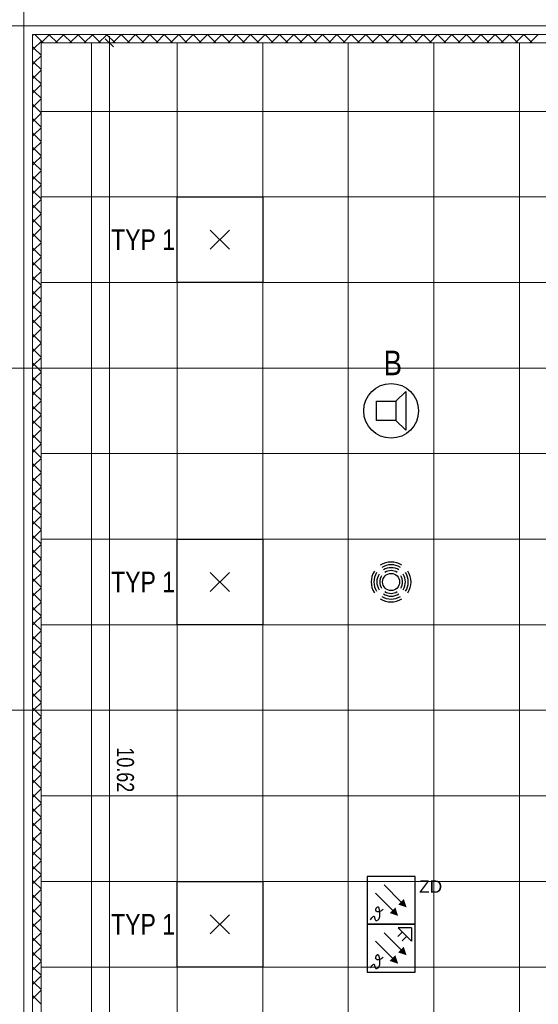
# Model space of a CAD drawing. Extents: x 1101 to 1942, y 41 to 882.
# Tile 75 of 113: x 1473 to 1549, y 547 to 690. Entities that reach past the tile are written whole.
import ezdxf
from ezdxf.lldxf.tags import DXFTag

# ---------------------------------------------------------------- set-up
doc = ezdxf.new("R2010")
doc.units = 0
doc.layers.get('0').update_dxf_attribs({"lineweight": 13})
for name, color, linetype, lineweight in [('Axen', 7, 'Continuous', 25), ('Deckenspiegel', 7, 'Continuous', 25), ('Fullfläche', 7, 'Continuous', 25), ('Maßlinien', 7, 'Continuous', 25), ('Wände', 7, 'Continuous', 25)]:
    doc.layers.add(name, color=color, linetype=linetype, lineweight=lineweight)
for name, color, linetype, lineweight, true_color in [('BI_E_Beschallung', 5, 'Continuous', 25, 0x0000ff), ('BI_E_Einbruchmeldeanlagen', 5, 'Continuous', 25, 0x0000ff), ('BI_E_Licht', 7, 'Continuous', 25, 0xff6600)]:
    doc.layers.add(name, color=color, linetype=linetype, lineweight=lineweight, true_color=true_color)
doc.styles.get("Standard").update_dxf_attribs({"font": 'arial.ttf'})
tags = doc.linetypes.add('ALL_S25', pattern=[0.001, 0, -0.001]).pattern_tags.tags
tags[6:7] = [DXFTag(74, 4), DXFTag(75, 0), DXFTag(340, '0'), DXFTag(46, 1.0), DXFTag(50, 0.0), DXFTag(44, 0.0), DXFTag(45, 0.0)]
tags[4:5] = [DXFTag(74, 4), DXFTag(75, 0), DXFTag(340, '0'), DXFTag(46, 1.0), DXFTag(50, 0.0), DXFTag(44, 0.0), DXFTag(45, 0.0)]

# ---------------------------------------------------------------- blocks, each defined once
blk = doc.blocks.new('Referenz-A03CP7E41H', base_point=(1127.79, 89.81))
at = {"layer": 'Axen', "color": 0, "linetype": 'ALL_S25', "lineweight": -2, "ltscale": 0.13}
for p, q in [((1473.5, 90.13), (1473.5, 825.65)), ((1661.9, 689.45), (1222.39, 689.45)), ((1661.89, 639.45), (1222.38, 639.45)), ((1661.88, 589.45), (1222.37, 589.45))]:
    blk.add_line(p, q, dxfattribs=at)
at = {"layer": 'Deckenspiegel', "color": 0, "lineweight": -2}
for p, q in [((1476, 441.95), (1476, 686.95)), ((1476, 686.95), (1590.7, 686.95)), ((1483.35, 686.95), (1483.35, 441.95)), ((1495.85, 686.95), (1495.85, 441.95)), ((1508.35, 686.95), (1508.35, 441.95)), ((1520.85, 686.95), (1520.85, 441.95)), ((1533.35, 686.95), (1533.35, 441.95)), ((1545.85, 686.95), (1545.85, 441.95)), ((1590.7, 676.95), (1476, 676.95)), ((1590.7, 664.45), (1476, 664.45)), ((1590.7, 651.95), (1476, 651.95)), ((1590.7, 639.45), (1476, 639.45)), ((1590.7, 626.95), (1476, 626.95)), ((1590.7, 614.45), (1476, 614.45)), ((1590.7, 601.95), (1476, 601.95)), ((1590.7, 589.45), (1476, 589.45)), ((1590.7, 576.95), (1476, 576.95)), ((1590.7, 564.45), (1476, 564.45)), ((1590.7, 551.95), (1476, 551.95))]:
    blk.add_line(p, q, dxfattribs=at)
at = {"layer": 'Fullfläche', "color": 0, "lineweight": -2}
for p, q in [((1474.92, 688.18), (1474.75, 688.01)), ((1476, 687.25), (1475.06, 688.18)), ((1476, 686.95), (1477.19, 688.14)), ((1477.19, 688.15), (1477.15, 688.18)), ((1477.19, 688.15), (1477.23, 688.18)), ((1478.39, 686.95), (1477.19, 688.14)), ((1478.1, 686.95), (1479.29, 688.14)), ((1479.29, 688.15), (1479.25, 688.18)), ((1479.29, 688.15), (1479.33, 688.18)), ((1480.49, 686.95), (1479.29, 688.14)), ((1480.2, 686.95), (1481.39, 688.14)), ((1481.39, 688.15), (1481.35, 688.18)), ((1481.39, 688.15), (1481.43, 688.18)), ((1482.59, 686.95), (1481.39, 688.14)), ((1482.3, 686.95), (1483.49, 688.14)), ((1483.49, 688.15), (1483.45, 688.18)), ((1483.49, 688.15), (1483.53, 688.18)), ((1484.69, 686.95), (1483.49, 688.14)), ((1484.4, 686.95), (1485.59, 688.14)), ((1485.59, 688.15), (1485.55, 688.18)), ((1485.59, 688.15), (1485.63, 688.18)), ((1486.79, 686.95), (1485.59, 688.14)), ((1486.49, 686.95), (1487.69, 688.15)), ((1487.69, 688.15), (1487.65, 688.19)), ((1487.69, 688.15), (1487.73, 688.19)), ((1488.89, 686.95), (1487.69, 688.15)), ((1488.59, 686.95), (1489.79, 688.15)), ((1489.79, 688.15), (1489.75, 688.19)), ((1489.79, 688.15), (1489.83, 688.19)), ((1490.99, 686.95), (1489.79, 688.15)), ((1490.69, 686.95), (1491.89, 688.15)), ((1491.89, 688.15), (1491.85, 688.19)), ((1491.89, 688.15), (1491.93, 688.19)), ((1493.09, 686.95), (1491.89, 688.15)), ((1492.79, 686.95), (1493.99, 688.15)), ((1493.99, 688.15), (1493.95, 688.19)), ((1493.99, 688.15), (1494.03, 688.19)), ((1495.19, 686.95), (1493.99, 688.15)), ((1494.89, 686.95), (1496.09, 688.15)), ((1496.09, 688.15), (1496.05, 688.19)), ((1496.09, 688.15), (1496.13, 688.19)), ((1497.29, 686.95), (1496.09, 688.15)), ((1496.99, 686.95), (1498.19, 688.15)), ((1498.19, 688.15), (1498.15, 688.19)), ((1498.19, 688.15), (1498.23, 688.19)), ((1499.39, 686.95), (1498.19, 688.15)), ((1499.09, 686.95), (1500.29, 688.15)), ((1500.29, 688.15), (1500.25, 688.19)), ((1500.29, 688.15), (1500.33, 688.19)), ((1501.49, 686.95), (1500.29, 688.15)), ((1501.19, 686.95), (1502.39, 688.15)), ((1502.39, 688.15), (1502.35, 688.19)), ((1502.39, 688.15), (1502.43, 688.19)), ((1503.59, 686.95), (1502.39, 688.15)), ((1503.29, 686.95), (1504.49, 688.15)), ((1504.49, 688.15), (1504.45, 688.19)), ((1504.49, 688.15), (1504.53, 688.19)), ((1505.69, 686.95), (1504.49, 688.15)), ((1505.39, 686.95), (1506.59, 688.15)), ((1506.59, 688.15), (1506.55, 688.19)), ((1506.59, 688.15), (1506.63, 688.19)), ((1507.79, 686.95), (1506.59, 688.15)), ((1507.49, 686.95), (1508.69, 688.15)), ((1508.69, 688.15), (1508.65, 688.19)), ((1508.69, 688.15), (1508.73, 688.19)), ((1509.89, 686.95), (1508.69, 688.15)), ((1509.59, 686.95), (1510.79, 688.15)), ((1510.79, 688.15), (1510.75, 688.19)), ((1510.79, 688.15), (1510.83, 688.19)), ((1512, 686.95), (1510.79, 688.15)), ((1511.69, 686.95), (1512.89, 688.15)), ((1512.89, 688.15), (1512.85, 688.19)), ((1512.89, 688.15), (1512.93, 688.19)), ((1514.1, 686.95), (1512.89, 688.15)), ((1513.79, 686.95), (1514.99, 688.15)), ((1514.99, 688.15), (1514.95, 688.19)), ((1514.99, 688.15), (1515.03, 688.19)), ((1516.2, 686.95), (1514.99, 688.15)), ((1515.89, 686.95), (1517.09, 688.15)), ((1517.09, 688.15), (1517.05, 688.19)), ((1517.09, 688.15), (1517.13, 688.19)), ((1518.3, 686.95), (1517.09, 688.15)), ((1517.99, 686.95), (1519.19, 688.15)), ((1519.19, 688.15), (1519.15, 688.19)), ((1519.19, 688.15), (1519.23, 688.19)), ((1520.4, 686.95), (1519.19, 688.15)), ((1520.09, 686.95), (1521.29, 688.15)), ((1521.29, 688.15), (1521.25, 688.19)), ((1521.29, 688.15), (1521.33, 688.19)), ((1522.5, 686.95), (1521.29, 688.15)), ((1522.19, 686.95), (1523.39, 688.15)), ((1523.39, 688.15), (1523.35, 688.19)), ((1523.39, 688.15), (1523.43, 688.19)), ((1524.6, 686.95), (1523.39, 688.15)), ((1524.29, 686.95), (1525.49, 688.15)), ((1525.49, 688.15), (1525.45, 688.19)), ((1525.49, 688.15), (1525.53, 688.19)), ((1526.7, 686.95), (1525.49, 688.15)), ((1526.39, 686.95), (1527.59, 688.15)), ((1527.59, 688.15), (1527.55, 688.19)), ((1527.59, 688.15), (1527.63, 688.19)), ((1528.8, 686.95), (1527.59, 688.15)), ((1528.49, 686.95), (1529.69, 688.15)), ((1529.69, 688.15), (1529.66, 688.19)), ((1529.69, 688.15), (1529.73, 688.19)), ((1530.9, 686.95), (1529.69, 688.15)), ((1530.59, 686.95), (1531.79, 688.15)), ((1531.79, 688.16), (1531.76, 688.19)), ((1531.79, 688.16), (1531.83, 688.19)), ((1533, 686.95), (1531.79, 688.15)), ((1532.69, 686.95), (1533.89, 688.15)), ((1533.89, 688.16), (1533.86, 688.19)), ((1533.89, 688.16), (1533.93, 688.19)), ((1535.1, 686.95), (1533.89, 688.15)), ((1534.79, 686.95), (1535.99, 688.15)), ((1535.99, 688.16), (1535.96, 688.19)), ((1535.99, 688.16), (1536.03, 688.19)), ((1537.2, 686.95), (1535.99, 688.15)), ((1536.89, 686.95), (1538.09, 688.15)), ((1538.09, 688.16), (1538.06, 688.19)), ((1538.09, 688.16), (1538.13, 688.19)), ((1539.3, 686.95), (1538.09, 688.15)), ((1538.98, 686.95), (1540.19, 688.15)), ((1540.19, 688.16), (1540.16, 688.19)), ((1540.19, 688.16), (1540.23, 688.19)), ((1541.4, 686.95), (1540.19, 688.15)), ((1541.08, 686.95), (1542.29, 688.16)), ((1542.29, 688.16), (1542.26, 688.19)), ((1542.29, 688.16), (1542.33, 688.19)), ((1543.5, 686.95), (1542.29, 688.16)), ((1543.18, 686.95), (1544.39, 688.16)), ((1544.39, 688.16), (1544.36, 688.19)), ((1544.39, 688.16), (1544.43, 688.19)), ((1545.6, 686.95), (1544.39, 688.16)), ((1545.28, 686.95), (1546.49, 688.16)), ((1546.49, 688.16), (1546.46, 688.19)), ((1546.49, 688.16), (1546.53, 688.19)), ((1547.7, 686.95), (1546.49, 688.16)), ((1547.38, 686.95), (1548.59, 688.16)), ((1548.59, 688.16), (1548.56, 688.19)), ((1474.99, 686.16), (1474.75, 686.4)), ((1474.99, 686.15), (1474.75, 685.91)), ((1476, 687.16), (1474.99, 686.16)), ((1476, 685.15), (1474.99, 686.15)), ((1476.29, 686.95), (1476, 687.24)), ((1476, 685.06), (1474.99, 684.06)), ((1474.99, 684.06), (1474.75, 684.3)), ((1474.99, 684.05), (1474.75, 683.81)), ((1476, 683.05), (1474.99, 684.05)), ((1474.99, 681.96), (1474.75, 682.2)), ((1474.99, 681.95), (1474.75, 681.71)), ((1476, 682.96), (1474.99, 681.96)), ((1476, 680.95), (1474.99, 681.95)), ((1476, 680.86), (1474.99, 679.86)), ((1474.99, 679.86), (1474.75, 680.1)), ((1474.99, 679.85), (1474.75, 679.61)), ((1476, 678.85), (1474.99, 679.85)), ((1474.99, 677.76), (1474.75, 678)), ((1474.99, 677.75), (1474.75, 677.51)), ((1476, 678.76), (1474.99, 677.76)), ((1476, 676.75), (1474.99, 677.75)), ((1476, 676.66), (1474.99, 675.66)), ((1474.99, 675.66), (1474.75, 675.9)), ((1474.99, 675.65), (1474.75, 675.41)), ((1476, 674.65), (1474.99, 675.65)), ((1474.99, 673.56), (1474.75, 673.8)), ((1474.99, 673.55), (1474.75, 673.31)), ((1476, 674.56), (1474.99, 673.56)), ((1476, 672.55), (1474.99, 673.55)), ((1474.99, 671.46), (1474.75, 671.7)), ((1476, 672.46), (1474.99, 671.46)), ((1474.99, 671.45), (1474.75, 671.21)), ((1476, 670.45), (1474.99, 671.45)), ((1476, 670.36), (1474.99, 669.36)), ((1474.99, 669.36), (1474.75, 669.6)), ((1474.99, 669.35), (1474.75, 669.11)), ((1476, 668.35), (1474.99, 669.35)), ((1474.99, 667.26), (1474.75, 667.5)), ((1476, 668.26), (1474.99, 667.26)), ((1474.99, 667.25), (1474.75, 667.01)), ((1476, 666.25), (1474.99, 667.25)), ((1476, 666.16), (1474.99, 665.16)), ((1474.99, 665.16), (1474.75, 665.4)), ((1474.99, 665.15), (1474.75, 664.91)), ((1476, 664.15), (1474.99, 665.15)), ((1474.99, 663.06), (1474.75, 663.3)), ((1476, 664.06), (1474.99, 663.06)), ((1474.99, 663.05), (1474.75, 662.81)), ((1476, 662.05), (1474.99, 663.05)), ((1476, 661.96), (1475, 660.96)), ((1474.99, 660.96), (1474.75, 661.2)), ((1474.99, 660.95), (1474.75, 660.71)), ((1476, 659.95), (1475, 660.95)), ((1474.99, 658.86), (1474.75, 659.1)), ((1474.99, 658.85), (1474.75, 658.61)), ((1476, 659.86), (1475, 658.86)), ((1476, 657.85), (1475, 658.85)), ((1476, 657.76), (1475, 656.76)), ((1474.99, 656.76), (1474.75, 657)), ((1474.99, 656.75), (1474.75, 656.51)), ((1476, 655.75), (1475, 656.75)), ((1474.99, 654.66), (1474.75, 654.9)), ((1474.99, 654.65), (1474.75, 654.41)), ((1476, 655.66), (1475, 654.66)), ((1476, 653.65), (1475, 654.65)), ((1476, 653.56), (1475, 652.56)), ((1474.99, 652.56), (1474.75, 652.8)), ((1474.99, 652.55), (1474.75, 652.31)), ((1476, 651.55), (1475, 652.55)), ((1474.99, 650.46), (1474.75, 650.7)), ((1474.99, 650.45), (1474.75, 650.21)), ((1476, 651.46), (1475, 650.46)), ((1476, 649.45), (1475, 650.45)), ((1476, 649.36), (1475, 648.36)), ((1474.99, 648.36), (1474.75, 648.6)), ((1474.99, 648.35), (1474.75, 648.11)), ((1476, 647.35), (1475, 648.35)), ((1476, 647.26), (1475, 646.26)), ((1474.99, 646.26), (1474.75, 646.5)), ((1474.99, 646.25), (1474.75, 646.01)), ((1476, 645.25), (1475, 646.25)), ((1474.99, 644.16), (1474.75, 644.4)), ((1476, 645.16), (1475, 644.16)), ((1474.99, 644.15), (1474.75, 643.91)), ((1476, 643.15), (1475, 644.15)), ((1476, 643.06), (1475, 642.06)), ((1474.99, 642.06), (1474.75, 642.3)), ((1474.99, 642.05), (1474.75, 641.81)), ((1476, 641.05), (1475, 642.05)), ((1474.99, 639.96), (1474.75, 640.2)), ((1476, 640.96), (1475, 639.96)), ((1474.99, 639.95), (1474.75, 639.71)), ((1476, 638.95), (1475, 639.95)), ((1476, 638.86), (1475, 637.86)), ((1474.99, 637.86), (1474.75, 638.1)), ((1474.99, 637.85), (1474.75, 637.61)), ((1476, 636.85), (1475, 637.85)), ((1474.99, 635.76), (1474.75, 636)), ((1474.99, 635.75), (1474.75, 635.51)), ((1476, 636.76), (1475, 635.76)), ((1476, 634.75), (1475, 635.75)), ((1476, 634.66), (1475, 633.66)), ((1474.99, 633.66), (1474.75, 633.9)), ((1474.99, 633.65), (1474.75, 633.41)), ((1476, 632.65), (1475, 633.65)), ((1474.99, 631.56), (1474.75, 631.8)), ((1474.99, 631.55), (1474.75, 631.31)), ((1476, 632.56), (1475, 631.56)), ((1476, 630.55), (1475, 631.55)), ((1476, 630.46), (1475, 629.46)), ((1474.99, 629.46), (1474.75, 629.7)), ((1474.99, 629.45), (1474.75, 629.21)), ((1476, 628.45), (1475, 629.45)), ((1474.99, 627.36), (1474.75, 627.6)), ((1474.99, 627.35), (1474.75, 627.11)), ((1476, 628.36), (1475, 627.36)), ((1476, 626.35), (1475, 627.35)), ((1476, 626.26), (1475, 625.26)), ((1474.99, 625.26), (1474.75, 625.5)), ((1474.99, 625.25), (1474.75, 625.01)), ((1476, 624.25), (1475, 625.25)), ((1474.99, 623.16), (1474.75, 623.4)), ((1474.99, 623.15), (1474.75, 622.91)), ((1476, 624.16), (1475, 623.16)), ((1476, 622.15), (1475, 623.15)), ((1476, 622.06), (1475, 621.06)), ((1474.99, 621.06), (1474.75, 621.3)), ((1474.99, 621.05), (1474.75, 620.81)), ((1476, 620.05), (1475, 621.05)), ((1476, 619.96), (1475, 618.96)), ((1474.99, 618.96), (1474.75, 619.2)), ((1474.99, 618.95), (1474.75, 618.71)), ((1476, 617.95), (1475, 618.95)), ((1474.99, 616.86), (1474.75, 617.1)), ((1476, 617.86), (1475, 616.86)), ((1474.99, 616.85), (1474.75, 616.61)), ((1476, 615.85), (1475, 616.85)), ((1476, 615.76), (1475, 614.76)), ((1474.99, 614.76), (1474.75, 615)), ((1474.99, 614.75), (1474.75, 614.51)), ((1476, 613.75), (1475, 614.75)), ((1474.99, 612.66), (1474.75, 612.9)), ((1476, 613.66), (1475, 612.66)), ((1474.99, 612.65), (1474.75, 612.41)), ((1476, 611.65), (1475, 612.65)), ((1476, 611.56), (1475, 610.56)), ((1474.99, 610.56), (1474.75, 610.8)), ((1474.99, 610.55), (1474.75, 610.31)), ((1476, 609.55), (1475, 610.55)), ((1474.99, 608.46), (1474.75, 608.7)), ((1474.99, 608.45), (1474.75, 608.21)), ((1476, 609.46), (1475, 608.46)), ((1476, 607.45), (1475, 608.45)), ((1476, 607.36), (1475, 606.36)), ((1474.99, 606.36), (1474.75, 606.6)), ((1474.99, 606.35), (1474.75, 606.11)), ((1476, 605.35), (1475, 606.35)), ((1474.99, 604.26), (1474.75, 604.5)), ((1474.99, 604.25), (1474.75, 604.01)), ((1476, 605.26), (1475, 604.26)), ((1476, 603.25), (1475, 604.25)), ((1476, 603.16), (1475, 602.16)), ((1474.99, 602.16), (1474.75, 602.4)), ((1474.99, 602.15), (1474.75, 601.91)), ((1476, 601.15), (1475, 602.15)), ((1474.99, 600.06), (1474.75, 600.3)), ((1474.99, 600.05), (1474.75, 599.81)), ((1476, 601.06), (1475, 600.06)), ((1476, 599.05), (1475, 600.05)), ((1476, 598.96), (1475, 597.96)), ((1474.99, 597.96), (1474.75, 598.2)), ((1474.99, 597.95), (1474.75, 597.71)), ((1476, 596.95), (1475, 597.95)), ((1474.99, 595.86), (1474.75, 596.1)), ((1474.99, 595.85), (1474.75, 595.61)), ((1476, 596.86), (1475, 595.86)), ((1476, 594.85), (1475, 595.85)), ((1476, 594.76), (1475, 593.76)), ((1474.99, 593.76), (1474.75, 594)), ((1474.99, 593.75), (1474.75, 593.51)), ((1476, 592.75), (1475, 593.75)), ((1476, 592.66), (1475, 591.66)), ((1474.99, 591.66), (1474.75, 591.9)), ((1474.99, 591.65), (1474.75, 591.41)), ((1476, 590.65), (1475, 591.65)), ((1474.99, 589.56), (1474.75, 589.8)), ((1476, 590.56), (1475, 589.56)), ((1474.99, 589.55), (1474.75, 589.31)), ((1476, 588.55), (1475, 589.55)), ((1476, 588.46), (1475, 587.46)), ((1474.99, 587.46), (1474.75, 587.7)), ((1474.99, 587.45), (1474.75, 587.21)), ((1476, 586.45), (1475, 587.45)), ((1474.99, 585.36), (1474.75, 585.6)), ((1476, 586.36), (1475, 585.36)), ((1474.99, 585.35), (1474.75, 585.11)), ((1476, 584.35), (1475, 585.35)), ((1476, 584.26), (1475, 583.26)), ((1474.99, 583.26), (1474.75, 583.5)), ((1474.99, 583.25), (1474.75, 583.01)), ((1476, 582.25), (1475, 583.25)), ((1474.99, 581.16), (1474.75, 581.4)), ((1474.99, 581.15), (1474.75, 580.91)), ((1476, 582.16), (1475, 581.16)), ((1476, 580.15), (1475, 581.15)), ((1476, 580.06), (1475, 579.06)), ((1474.99, 579.06), (1474.75, 579.3)), ((1474.99, 579.05), (1474.75, 578.81)), ((1476, 578.05), (1475, 579.05)), ((1474.99, 576.96), (1474.75, 577.2)), ((1474.99, 576.95), (1474.75, 576.71)), ((1476, 577.96), (1475, 576.96)), ((1476, 575.95), (1475, 576.95)), ((1476, 575.86), (1475, 574.86)), ((1474.99, 574.86), (1474.75, 575.1)), ((1474.99, 574.85), (1474.75, 574.61)), ((1476, 573.85), (1475, 574.85)), ((1474.99, 572.76), (1474.75, 573)), ((1474.99, 572.75), (1474.75, 572.51)), ((1476, 573.76), (1475, 572.76)), ((1476, 571.75), (1475, 572.75)), ((1476, 571.66), (1475, 570.66)), ((1474.99, 570.66), (1474.75, 570.9)), ((1474.99, 570.65), (1474.75, 570.41)), ((1476, 569.65), (1475, 570.65)), ((1474.99, 568.56), (1474.75, 568.8)), ((1474.99, 568.55), (1474.75, 568.31)), ((1476, 569.56), (1475, 568.56)), ((1476, 567.55), (1475, 568.55)), ((1474.99, 566.46), (1474.75, 566.7)), ((1476, 567.46), (1475, 566.46)), ((1474.99, 566.45), (1474.75, 566.21)), ((1476, 565.45), (1475, 566.45)), ((1476, 565.36), (1475, 564.36)), ((1474.99, 564.36), (1474.75, 564.6)), ((1474.99, 564.35), (1474.75, 564.11)), ((1476, 563.35), (1475, 564.35)), ((1474.99, 562.26), (1474.75, 562.5)), ((1476, 563.26), (1475, 562.26)), ((1474.99, 562.25), (1474.75, 562.01)), ((1476, 561.25), (1475, 562.25)), ((1476, 561.16), (1475, 560.16)), ((1474.99, 560.16), (1474.75, 560.4)), ((1474.99, 560.15), (1474.75, 559.91)), ((1476, 559.15), (1475, 560.15)), ((1474.99, 558.06), (1474.75, 558.3)), ((1476, 559.06), (1475, 558.06)), ((1474.99, 558.05), (1474.75, 557.81)), ((1476, 557.05), (1475, 558.05)), ((1476, 556.96), (1475, 555.96)), ((1474.99, 555.96), (1474.75, 556.2)), ((1474.99, 555.95), (1474.75, 555.71)), ((1476, 554.95), (1475, 555.95)), ((1474.99, 553.86), (1474.75, 554.1)), ((1474.99, 553.85), (1474.75, 553.61)), ((1476, 554.86), (1475, 553.86)), ((1476, 552.85), (1475, 553.85)), ((1476, 552.76), (1475, 551.76)), ((1474.99, 551.76), (1474.75, 552)), ((1474.99, 551.75), (1474.75, 551.51)), ((1476, 550.75), (1475, 551.75)), ((1474.99, 549.66), (1474.75, 549.9)), ((1474.99, 549.65), (1474.75, 549.41)), ((1476, 550.66), (1475, 549.66)), ((1476, 548.65), (1475, 549.65)), ((1476, 548.56), (1475, 547.56)), ((1474.99, 547.56), (1474.75, 547.8)), ((1474.99, 547.55), (1474.75, 547.31)), ((1476, 546.55), (1475, 547.55))]:
    blk.add_line(p, q, dxfattribs=at)
at = {"layer": 'Maßlinien', "color": 0, "lineweight": -2}
for p, q in [((1485.36, 687.55), (1486.56, 686.35)), ((1485.96, 686.95), (1485.96, 687.95)), ((1485.96, 686.95), (1484.96, 686.95)), ((1485.96, 686.95), (1486.96, 686.95)), ((1485.96, 686.95), (1485.97, 586.54)), ((1485.97, 586.54), (1485.98, 564.71)), ((1485.98, 564.71), (1485.99, 474.54))]:
    blk.add_line(p, q, dxfattribs=at)
at = {"layer": 'Wände', "color": 0, "lineweight": -2}
for p, q in [((1470, 689.45), (1594.7, 689.45)), ((1473.5, 474.54), (1473.5, 689.45)), ((1594.7, 688.2), (1474.75, 688.18)), ((1474.75, 474.54), (1474.75, 688.18)), ((1474.75, 674.54), (1474.75, 688.18)), ((1476, 639.45), (1476, 686.95)), ((1476, 686.95), (1590.7, 686.95)), ((1476, 589.45), (1476, 639.45)), ((1476, 474.54), (1476, 589.45))]:
    blk.add_line(p, q, dxfattribs=at)
at = {"layer": 'Maßlinien', "color": 0, "lineweight": -2, "insert": (1489.56, 584.04), "char_height": 2.5, "attachment_point": 1, "rotation": 270.009}
blk.add_mtext('{\\W0.75;\\fArial;10.62}', dxfattribs=at)
blk = doc.blocks.new('Präsenzmelder MD-C 360i_32 oder 24-A03CP7EA1H', base_point=(1524.19, 605.29))
at = {"color": 0, "lineweight": -2}
blk.add_circle((1527.1, 608.2), 1.25, dxfattribs=at)
for major_axis in [(1.58, 2.44), (1.36, 2.11), (1.13, 1.75), (0.9, 1.4), (-2.44, 1.58), (-2.11, 1.36), (-1.75, 1.13), (-1.4, 0.9), (1.4, -0.9), (1.75, -1.13), (2.11, -1.36), (2.44, -1.58), (-1.58, -2.44), (-1.36, -2.11), (-1.13, -1.75), (-0.9, -1.4)]:
    blk.add_ellipse((1527.1, 608.2), major_axis=major_axis, ratio=1, start_param=0, end_param=1.146009, dxfattribs=at)
blk = doc.blocks.new('Lautsprecher-A03CP7EQ1H', base_point=(1523.1, 629.2))
at = {"color": 0, "lineweight": -2}
for p, q in [((1529.23, 636.04), (1527.81, 634.62)), ((1529.23, 636.04), (1529.23, 630.36)), ((1524.97, 631.78), (1524.97, 634.62)), ((1524.97, 634.62), (1527.81, 634.62)), ((1527.81, 634.62), (1527.81, 631.78)), ((1527.81, 631.78), (1524.97, 631.78)), ((1529.23, 630.36), (1527.81, 631.78))]:
    blk.add_line(p, q, dxfattribs=at)
at = {"color": 0, "linetype": 'ByBlock', "lineweight": -2, "ltscale": 0.25}
blk.add_circle((1527.1, 633.2), 4, dxfattribs=at)
blk = doc.blocks.new('RZB Sidelite ECO 30W-A03CP7ES1H', base_point=(1495.85, 601.95))
at = {"color": 0, "lineweight": -2}
for p, q in [((1495.85, 601.95), (1495.85, 614.45)), ((1495.85, 614.45), (1508.35, 614.45)), ((1508.35, 614.45), (1508.35, 601.95)), ((1503.5, 606.8), (1500.7, 609.6)), ((1503.5, 609.6), (1500.7, 606.8)), ((1508.35, 601.95), (1495.85, 601.95))]:
    blk.add_line(p, q, dxfattribs=at)
blk = doc.blocks.new('RZB Sidelite ECO 30W-A03CP7EW1H', base_point=(1495.85, 651.95))
at = {"color": 0, "lineweight": -2}
for p, q in [((1495.85, 651.95), (1495.85, 664.45)), ((1495.85, 664.45), (1508.35, 664.45)), ((1508.35, 664.45), (1508.35, 651.95)), ((1503.5, 656.8), (1500.7, 659.6)), ((1503.5, 659.6), (1500.7, 656.8)), ((1508.35, 651.95), (1495.85, 651.95))]:
    blk.add_line(p, q, dxfattribs=at)
blk = doc.blocks.new('Brandmelder in ZD-A03CP7F01H', base_point=(1523.6, 558.2))
at = {"color": 0, "lineweight": -2}
for p, q in [((1530.6, 565.2), (1523.6, 565.2)), ((1523.6, 565.2), (1523.6, 558.2)), ((1526.07, 563.97), (1528.54, 561.49)), ((1530.6, 558.2), (1530.6, 565.2)), ((1524.83, 562.73), (1527.3, 560.25)), ((1524.84, 560.4), (1524.83, 560.34)), ((1524.83, 560.34), (1524.83, 560.28)), ((1524.83, 560.28), (1524.85, 560.22)), ((1524.86, 560.46), (1524.84, 560.4)), ((1524.87, 560.17), (1524.85, 560.22)), ((1524.89, 560.52), (1524.86, 560.46)), ((1524.87, 560.17), (1524.91, 560.13)), ((1524.93, 560.57), (1524.89, 560.52)), ((1524.96, 560.09), (1524.91, 560.13)), ((1524.97, 560.62), (1524.93, 560.57)), ((1524.96, 560.09), (1525.03, 560.06)), ((1525.02, 560.67), (1524.97, 560.62)), ((1525.07, 560.7), (1525.02, 560.67)), ((1525.03, 560.06), (1525.11, 560.05)), ((1525.12, 560.72), (1525.07, 560.7)), ((1525.11, 560.05), (1525.2, 560.05)), ((1525.17, 560.73), (1525.12, 560.72)), ((1525.17, 560.73), (1525.21, 560.72)), ((1525.2, 560.05), (1525.3, 560.06)), ((1525.25, 560.7), (1525.21, 560.72)), ((1525.25, 560.7), (1525.29, 560.66)), ((1525.32, 560.6), (1525.29, 560.66)), ((1525.3, 560.06), (1525.41, 560.09)), ((1525.35, 560.53), (1525.32, 560.6)), ((1525.38, 560.45), (1525.35, 560.53)), ((1525.41, 560.35), (1525.38, 560.45)), ((1525.43, 560.23), (1525.41, 560.35)), ((1525.41, 560.09), (1525.52, 560.12)), ((1525.45, 560.1), (1525.43, 560.23)), ((1525.46, 559.95), (1525.45, 560.1)), ((1525.47, 559.8), (1525.46, 559.95)), ((1525.46, 559.49), (1525.47, 559.64)), ((1525.47, 559.64), (1525.47, 559.8)), ((1525.52, 560.12), (1525.63, 560.17)), ((1525.63, 560.17), (1525.75, 560.24)), ((1525.75, 560.24), (1525.85, 560.31)), ((1525.85, 560.31), (1525.95, 560.4)), ((1523.6, 558.2), (1530.6, 558.2)), ((1524.08, 558.83), (1524.3, 559.15)), ((1524.3, 559.15), (1524.46, 559.32)), ((1524.46, 559.32), (1524.57, 559.39)), ((1524.57, 559.39), (1524.63, 559.36)), ((1524.63, 559.36), (1524.67, 559.27)), ((1524.67, 559.27), (1524.7, 559.14)), ((1524.7, 559.14), (1524.72, 559)), ((1524.72, 559), (1524.75, 558.88)), ((1524.75, 558.88), (1524.8, 558.79)), ((1524.8, 558.79), (1524.87, 558.74)), ((1524.87, 558.74), (1524.95, 558.72)), ((1524.95, 558.72), (1525.03, 558.74)), ((1525.03, 558.74), (1525.12, 558.78)), ((1525.12, 558.78), (1525.21, 558.85)), ((1525.21, 558.85), (1525.29, 558.95)), ((1525.29, 558.95), (1525.35, 559.06)), ((1525.35, 559.06), (1525.4, 559.19)), ((1525.4, 559.19), (1525.44, 559.33)), ((1525.44, 559.33), (1525.46, 559.49))]:
    blk.add_line(p, q, dxfattribs=at)
for points in [[(1529.37, 560.67), (1528.13, 561.08), (1528.95, 561.9)], [(1528.13, 559.43), (1526.89, 559.84), (1527.72, 560.67)]]:
    blk.add_solid(points, dxfattribs=at)
at = {"color": 0, "lineweight": -2, "insert": (1531.2, 564.6), "char_height": 1.8, "attachment_point": 1}
blk.add_mtext('{\\fArial;ZD}', dxfattribs=at)
blk = doc.blocks.new('Brandmelder-A03CP7F21H', base_point=(1523.6, 551.2))
at = {"color": 0, "lineweight": -2}
for p, q in [((1530.6, 558.2), (1523.6, 558.2)), ((1523.6, 558.2), (1523.6, 551.2)), ((1530.6, 551.2), (1530.6, 558.2)), ((1526.07, 556.97), (1528.54, 554.49)), ((1528.77, 557.08), (1528.08, 556.39)), ((1530.1, 557.7), (1528.14, 557.7)), ((1528.14, 557.7), (1530.1, 555.74)), ((1530.1, 557.7), (1530.1, 555.74)), ((1524.83, 555.73), (1527.3, 553.25)), ((1529.39, 556.46), (1528.7, 555.76)), ((1524.3, 552.15), (1524.46, 552.32)), ((1524.46, 552.32), (1524.57, 552.39)), ((1524.57, 552.39), (1524.63, 552.36)), ((1524.63, 552.36), (1524.67, 552.27)), ((1524.84, 553.4), (1524.83, 553.34)), ((1524.83, 553.34), (1524.83, 553.28)), ((1524.83, 553.28), (1524.85, 553.22)), ((1524.86, 553.46), (1524.84, 553.4)), ((1524.87, 553.17), (1524.85, 553.22)), ((1524.89, 553.52), (1524.86, 553.46)), ((1524.87, 553.17), (1524.91, 553.13)), ((1524.93, 553.57), (1524.89, 553.52)), ((1524.96, 553.09), (1524.91, 553.13)), ((1524.97, 553.62), (1524.93, 553.57)), ((1524.96, 553.09), (1525.03, 553.06)), ((1525.02, 553.67), (1524.97, 553.62)), ((1525.07, 553.7), (1525.02, 553.67)), ((1525.03, 553.06), (1525.11, 553.05)), ((1525.12, 553.72), (1525.07, 553.7)), ((1525.11, 553.05), (1525.2, 553.05)), ((1525.17, 553.73), (1525.12, 553.72)), ((1525.17, 553.73), (1525.21, 553.72)), ((1525.2, 553.05), (1525.3, 553.06)), ((1525.25, 553.7), (1525.21, 553.72)), ((1525.25, 553.7), (1525.29, 553.66)), ((1525.32, 553.6), (1525.29, 553.66)), ((1525.3, 553.06), (1525.41, 553.09)), ((1525.35, 553.53), (1525.32, 553.6)), ((1525.38, 553.45), (1525.35, 553.53)), ((1525.41, 553.35), (1525.38, 553.45)), ((1525.4, 552.19), (1525.44, 552.33)), ((1525.43, 553.23), (1525.41, 553.35)), ((1525.41, 553.09), (1525.52, 553.12)), ((1525.45, 553.1), (1525.43, 553.23)), ((1525.44, 552.33), (1525.46, 552.49)), ((1525.46, 552.95), (1525.45, 553.1)), ((1525.47, 552.8), (1525.46, 552.95)), ((1525.46, 552.49), (1525.47, 552.64)), ((1525.47, 552.64), (1525.47, 552.8)), ((1525.52, 553.12), (1525.63, 553.17)), ((1525.63, 553.17), (1525.75, 553.24)), ((1525.75, 553.24), (1525.85, 553.31)), ((1525.85, 553.31), (1525.95, 553.4)), ((1523.6, 551.2), (1530.6, 551.2)), ((1524.08, 551.83), (1524.3, 552.15)), ((1524.67, 552.27), (1524.7, 552.14)), ((1524.7, 552.14), (1524.72, 552)), ((1524.72, 552), (1524.75, 551.88)), ((1524.75, 551.88), (1524.8, 551.79)), ((1524.8, 551.79), (1524.87, 551.74)), ((1524.87, 551.74), (1524.95, 551.72)), ((1524.95, 551.72), (1525.03, 551.74)), ((1525.03, 551.74), (1525.12, 551.78)), ((1525.12, 551.78), (1525.21, 551.85)), ((1525.21, 551.85), (1525.29, 551.95)), ((1525.29, 551.95), (1525.35, 552.06)), ((1525.35, 552.06), (1525.4, 552.19))]:
    blk.add_line(p, q, dxfattribs=at)
for points in [[(1529.37, 553.67), (1528.13, 554.08), (1528.95, 554.9)], [(1528.13, 552.43), (1526.89, 552.84), (1527.72, 553.67)]]:
    blk.add_solid(points, dxfattribs=at)
blk = doc.blocks.new('RZB Sidelite ECO 30W-A03CP7FA1H', base_point=(1495.85, 551.95))
at = {"color": 0, "lineweight": -2}
for p, q in [((1495.85, 551.95), (1495.85, 564.45)), ((1495.85, 564.45), (1508.35, 564.45)), ((1508.35, 564.45), (1508.35, 551.95)), ((1503.5, 556.8), (1500.7, 559.6)), ((1503.5, 559.6), (1500.7, 556.8)), ((1508.35, 551.95), (1495.85, 551.95))]:
    blk.add_line(p, q, dxfattribs=at)

msp = doc.modelspace()

# ---------------------------------------------------------------- block references
at = {"color": 251, "lineweight": 13, "ltscale": 0.13, "true_color": 0x5f5f5f}
msp.add_blockref('Referenz-A03CP7E41H', (1127.79, 89.81), dxfattribs=at)
at = {"layer": 'BI_E_Beschallung', "ltscale": 0.25}
msp.add_blockref('Lautsprecher-A03CP7EQ1H', (1523.1, 629.2), dxfattribs=at)
at = {"layer": 'BI_E_Einbruchmeldeanlagen', "linetype": 'Continuous', "ltscale": 0.25}
for name, p in [('Brandmelder in ZD-A03CP7F01H', (1523.6, 558.2)), ('Brandmelder-A03CP7F21H', (1523.6, 551.2))]:
    msp.add_blockref(name, p, dxfattribs=at)
at = {"layer": 'BI_E_Licht', "linetype": 'Continuous', "ltscale": 0.25}
for name, p in [('RZB Sidelite ECO 30W-A03CP7EW1H', (1495.85, 651.95)), ('RZB Sidelite ECO 30W-A03CP7ES1H', (1495.85, 601.95)), ('Präsenzmelder MD-C 360i_32 oder 24-A03CP7EA1H', (1524.19, 605.29)), ('RZB Sidelite ECO 30W-A03CP7FA1H', (1495.85, 551.95))]:
    msp.add_blockref(name, p, dxfattribs=at)

# ---------------------------------------------------------------- texts
at = {"layer": 'BI_E_Beschallung', "ltscale": 0.25, "insert": (1526.01, 642), "char_height": 3.6, "attachment_point": 1}
msp.add_mtext('{\\W0.8;\\fArial;B}', dxfattribs=at)
at = {"layer": 'BI_E_Licht', "ltscale": 0.25, "char_height": 3, "attachment_point": 1}
for insert in [(1486.23, 659.7), (1486.23, 609.7), (1486.23, 559.7)]:
    msp.add_mtext('{\\W0.8;\\fArial;TYP 1}', dxfattribs=dict(at, insert=insert))

doc.saveas('drawing.dxf')
